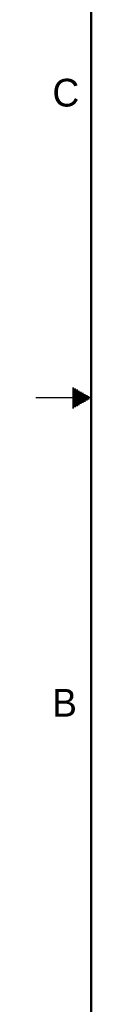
# Model space of a CAD drawing. Header units: inches. Extents: x 0 to 34, y 0 to 22.
# Tile 2 of 39: x 0 to 0.5, y 5.5 to 14.4. Entities that reach past the tile are written whole.
import ezdxf

# ---------------------------------------------------------------- set-up
doc = ezdxf.new("R2010")
doc.units = ezdxf.units.IN
doc.header["$LTSCALE"] = 1.87
doc.header["$MEASUREMENT"] = 0
doc.layers.get('0').update_dxf_attribs({"linetype": 'CONTINUOUS'})
doc.styles.add('TEXTSTYLE_2', font='txt')

msp = doc.modelspace()

# ---------------------------------------------------------------- linework, layer by layer
at = {"color": 2, "linetype": 'CONTINUOUS'}
for p, q in [((0.3303, 11.09), (0.3441, 11.09)), ((0.3303, 11.08), (0.3614, 11.08)), ((0.3303, 11.07), (0.3788, 11.07)), ((0.3303, 11.06), (0.3961, 11.06)), ((0.3303, 11.05), (0.4134, 11.05)), ((0.3303, 11.04), (0.4307, 11.04)), ((0.3303, 11.03), (0.448, 11.03)), ((0.3303, 11.02), (0.4654, 11.02)), ((0.3303, 11.01), (0.4827, 11.01)), ((0.5, 11), (0, 11)), ((0.3303, 10.99), (0.4827, 10.99)), ((0.3303, 10.98), (0.4654, 10.98)), ((0.3303, 10.97), (0.448, 10.97)), ((0.3303, 10.96), (0.4307, 10.96)), ((0.3303, 10.95), (0.4134, 10.95)), ((0.3303, 10.94), (0.3961, 10.94)), ((0.3303, 10.93), (0.3788, 10.93)), ((0.3303, 10.92), (0.3614, 10.92)), ((0.3303, 10.91), (0.3441, 10.91))]:
    msp.add_line(p, q, dxfattribs=at)
at = {"color": 7, "linetype": 'CONTINUOUS', "const_width": 0.02}
msp.add_lwpolyline([(0.5, 21.5), (0.5, 0.5)], dxfattribs=at)

# ---------------------------------------------------------------- texts
at = {"color": 2, "linetype": 'CONTINUOUS', "char_height": 0.25, "width": 0.25, "attachment_point": 1, "line_spacing_factor": 0.9, "style": 'TEXTSTYLE_2'}
for s, insert in [('C', (0.1508, 13.8746)), ('B', (0.1484, 8.3757))]:
    msp.add_mtext(s, dxfattribs=dict(at, insert=insert))

doc.saveas('drawing.dxf')
